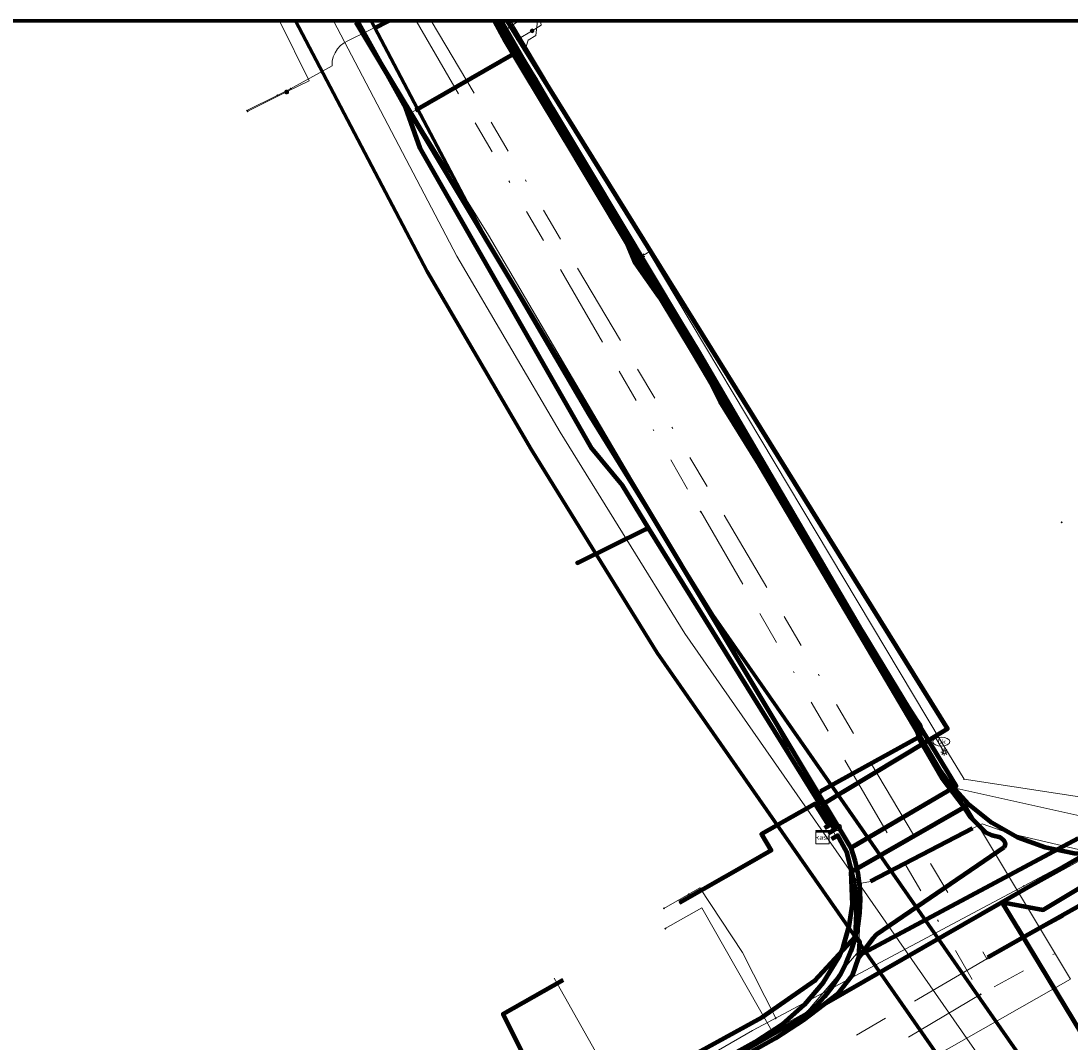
# Model space of a CAD drawing. Header units: metres. Extents: x 242122 to 243107, y 567823 to 568786.
# Tile 85 of 89: x 242383 to 242446, y 568726 to 568786. Entities that reach past the tile are written whole.
import ezdxf
from ezdxf.enums import TextEntityAlignment as Align
from ezdxf.lldxf.tags import DXFTag

# ---------------------------------------------------------------- set-up
doc = ezdxf.new("R2010")
doc.units = ezdxf.units.M
doc.linetypes.add('RI-OVERIG-SO', pattern=[17, 5, -2, 2, -2, 0, -2, 2, -2])
for name, color, linetype, lineweight in [('B-WE-IE-MEUBILAIR_ENEXIS NETBEHEER BV-S', 7, 'Continuous', 18), ('B-WE-KL-DATA_COAXKABEL_17_ZIGGO BV-G', 90, 'KL-DATA-SO', 18), ('B-WE-KL-DATA_DELTA FIBER NETWERK BV-G', 90, 'KL-DATA-SO', 18), ('B-WE-KL-DATA_HULPSTUK_KPN BV-S', 90, 'Continuous', 18), ('B-WE-KL-DATA_KABELBED_KPN BV-G', 90, 'Continuous', 100), ('B-WE-KL-DATA_KABELBED_ZIGGO BV-G', 90, 'Continuous', 100), ('B-WE-KL-DATA_MANTELBUIS_110_ZIGGO BV-G', 90, 'Continuous', 100), ('B-WE-KL-DATA_MANTELBUIS_DELTA FIBER NETWERK BV-G', 90, 'Continuous', 100), ('B-WE-KL-DATA_MANTELBUIS_POLYVINYLCHLORIDE PVC_1_KPN BV-G', 90, 'Continuous', 100), ('B-WE-KL-DATA_MANTELBUIS_STAAL_1_KPN BV-G', 90, 'Continuous', 100), ('B-WE-KL-ET_LS_400 V_ENEXIS NETBEHEER BV-G', 190, 'KL-LS-SO', 18), ('B-WE-KL-ET_LS_DUCT_ENEXIS NETBEHEER BV-G', 190, 'Continuous', 100), ('B-WE-KL-ET_LS_HULPSTUK_ENEXIS NETBEHEER BV-S', 190, 'Continuous', 18), ('B-WE-KL-ET_LS_KABELBED_ENEXIS NETBEHEER BV-G', 190, 'Continuous', 100), ('B-WE-KL-ET_LS_MANTELBUIS_OVERIG_50_ENEXIS NETBEHEER BV-G', 190, 'Continuous', 100), ('B-WE-KL-ET_MS_10 KV_ENEXIS NETBEHEER BV-G', 130, 'KL-MS-SO', 18), ('B-WE-KL-ET_MS_DUCT_ENEXIS NETBEHEER BV-G', 130, 'Continuous', 100), ('B-WE-KL-ET_MS_HULPSTUK_ENEXIS NETBEHEER BV-S', 130, 'Continuous', 18), ('B-WE-KL-ET_MS_KABELBED_ENEXIS NETBEHEER BV-G', 130, 'Continuous', 100), ('B-WE-KL-ET_MS_MANTELBUIS_POLYVINYLCHLORIDE PVC_110_ENEXIS NETBEHEER BV-G', 130, 'Continuous', 100), ('B-WE-KL-ET_MS_MANTELBUIS_POLYVINYLCHLORIDE PVC_160_ENEXIS NETBEHEER BV-G', 130, 'Continuous', 100), ('B-WE-KL-GAS_HD_STAAL_200_8 BAR_ENEXIS NETBEHEER BV-G', 30, 'KL-GAS_HD-SO', 18), ('B-WE-KL-GAS_HULPSTUK_ENEXIS NETBEHEER BV-S', 30, 'Continuous', 18), ('B-WE-KL-GAS_LD_HULPSTUK_ENEXIS NETBEHEER BV-S', 50, 'Continuous', 18), ('B-WE-KL-GAS_LD_MANTELBUIS_50_ENEXIS NETBEHEER BV-G', 50, 'Continuous', 100), ('B-WE-KL-GAS_LD_OVERIG_22_0.1 BAR_ENEXIS NETBEHEER BV-G', 50, 'KL-GAS_LD-SO', 18), ('B-WE-KL-GAS_LD_POLYETHYLEEN PE_25_0.1 BAR_ENEXIS NETBEHEER BV-G', 50, 'KL-GAS_LD-SO', 18), ('B-WE-KL-GAS_LD_SLAGVAST PVC_110_0.1 BAR_ENEXIS NETBEHEER BV-G', 50, 'KL-GAS_LD-SO', 18), ('B-WE-KL-GAS_LD_SLAGVAST PVC_75_0.1 BAR_ENEXIS NETBEHEER BV-G', 50, 'KL-GAS_LD-SO', 18), ('B-WE-KL-GAS_LD_STAAL_25_0.1 BAR_ENEXIS NETBEHEER BV-G', 50, 'KL-GAS_LD-SO', 18), ('B-WE-KL-WATER_HULPSTUK_WMD DRINKWATER NV-S', 170, 'Continuous', 18), ('B-WE-KL-WATER_POLYVINYLCHLORIDE PVC_110_WMD DRINKWATER NV-G', 170, 'KL-WATER-SO', 18), ('B-WE-KL-WATER_POLYVINYLCHLORIDE PVC_160_WMD DRINKWATER NV-G', 170, 'KL-WATER-SO', 18), ('B-WE-KL-WATER_POLYVINYLCHLORIDE PVC_25_WMD DRINKWATER NV-G', 170, 'KL-WATER-SO', 18), ('B-WE-KL-WATER_WMD DRINKWATER NV-S', 170, 'Continuous', 18), ('B-WE-OG-INFO_ORIENTATIEPOLYGOON-GV', 7, 'Continuous', 70), ('B-WE-RI-DRUK_GEMEENTE TYNAARLO-G', 210, 'RI-PERS-SO', 18), ('B-WE-RI-VRIJVERVAL_GEMEENTE TYNAARLO-G', 210, 'RI-OVERIG-SO', 18), ('B-WE-RI-VRIJVERVAL_HULPSTUK_GEMEENTE TYNAARLO-S', 210, 'Continuous', 18)]:
    doc.layers.add(name, color=color, linetype=linetype, lineweight=lineweight)
doc.layers.add('B-WE-OG-INFO_EIS VOORZORGSMAATREGEL_ENEXIS NETBEHEER BV-GV', color=7, linetype='Continuous', lineweight=70, true_color=0xfa194b)
doc.styles.add('NLCS-ISO', font='NLCS-ISO.ttf')
doc.styles.get("Standard").update_dxf_attribs({"font": 'arial.ttf'})
tags = doc.linetypes.add('KL-DATA-SO', pattern='A,4,-1,[101,NLCS.shx,S=0.5,R=0,X=0,Y=0],-1,4,-1,["D",Standard,S=1,R=0,X=-0.25,Y=-0.5],-1.5', length=12.5).pattern_tags.tags
tags[18] = DXFTag(74, 10)
tags = doc.linetypes.add('KL-GAS_HD-SO', pattern='A,4,-1,[69,NLCS.shx,S=0.5,R=0,X=0,Y=0],-1,4,-1,["H",Standard,S=1,R=0,X=0,Y=-0.5],-2', length=13).pattern_tags.tags
tags[18] = DXFTag(74, 10)
tags = doc.linetypes.add('KL-GAS_LD-SO', pattern='A,4,-1,[69,NLCS.shx,S=0.5,R=0,X=0,Y=0],-1,4,-1,["L",Standard,S=1,R=0,X=0.25,Y=-0.5],-2', length=13).pattern_tags.tags
tags[18] = DXFTag(74, 10)
tags = doc.linetypes.add('KL-LS-SO', pattern='A,4,-1,[103,NLCS.shx,S=0.75,R=0,X=0,Y=0],-1,4,-1,["L",Standard,S=1,R=0,X=0,Y=-0.5],-2', length=13).pattern_tags.tags
tags[18] = DXFTag(74, 10)
tags = doc.linetypes.add('KL-MS-SO', pattern='A,4,-1,[103,NLCS.shx,S=0.75,R=0,X=0,Y=0],-1,4,-1,["M",Standard,S=1,R=0,X=0,Y=-0.5],-2', length=13).pattern_tags.tags
tags[18] = DXFTag(74, 10)
doc.linetypes.add('KL-WATER-SO', pattern='A,7,-0.5,[168,NLCS.shx,S=0.75,R=0,X=0.75,Y=0],-2', length=9.5)
tags = doc.linetypes.add('RI-PERS-SO', pattern='A,7,-2,["P",Standard,S=1.8,R=0,X=-0.5,Y=-0.9],-2,7,-2,[102,NLCS.shx,S=1,R=180,X=0,Y=0],-2', length=22).pattern_tags.tags
tags[6] = DXFTag(74, 10)

# ---------------------------------------------------------------- blocks, each defined once
blk = doc.blocks.new('SKL-WTB_HULP_OVERIG-SO')
at = {"color": 0, "linetype": 'ByBlock', "lineweight": 18}
for points in [[(-0.14, 0.14), (0.14, -0.14)], [(0.14, 0.14), (-0.14, -0.14)]]:
    blk.add_lwpolyline(points, dxfattribs=at)
at = {"color": 0, "linetype": 'ByBlock', "lineweight": 18, "style": 'NLCS-ISO', "flags": 1}
for tag, p in [('TYPE', (1.5, 0)), ('OMSCHRIJVING', (1.5, -3)), ('LABEL', (1.5, -1.5))]:
    blk.add_attdef(tag, p, '', height=1, dxfattribs=at)
blk = doc.blocks.new('SKL-WATER_BRANDKRAAN_BRANDPUT-SO')
at = {"color": 0, "linetype": 'ByBlock', "lineweight": 18}
blk.add_ellipse((0, 0), major_axis=(2.5, 0), ratio=0.54, dxfattribs=at)
at = {"color": 0, "linetype": 'ByBlock', "lineweight": 18, "style": 'NLCS-ISO'}
blk.add_text('bk', height=1.5, dxfattribs=at).set_placement((0.16, 0), align=Align.MIDDLE_CENTER)
blk = doc.blocks.new('SKL-WTB_HULP_MOF-SO')
at = {"linetype": 'ByBlock', "lineweight": 18}
h = blk.add_hatch(color=0, dxfattribs=at)
h.dxf.hatch_style = 1
h.paths.add_polyline_path([(-0.5625, 0, 1), (0.5625, 0, 1)])
at = {"color": 0, "linetype": 'ByBlock', "lineweight": 18}
blk.add_circle((0, 0), 0.5625, dxfattribs=at)
at = {"color": 0, "linetype": 'ByBlock', "lineweight": 18, "style": 'NLCS-ISO', "flags": 1}
for tag, p in [('TYPE', (1.5, 0)), ('OMSCHRIJVING', (1.5, -3)), ('LABEL', (1.5, -1.5))]:
    blk.add_attdef(tag, p, '', height=1, dxfattribs=at)
blk = doc.blocks.new('SIE-MEUBILAIR_PAAL_LICHTMAST-SO')
for points in [[(-0.62, 0), (-1, 0)], [(-0.71, 0.71), (-0.44, 0.44)], [(0, 1), (0, 0.62)], [(0.44, 0.44), (0.71, 0.71)], [(1, 0), (0.62, 0)], [(-0.71, -0.71), (-0.44, -0.44)], [(0, -0.62), (0, -1)], [(0.44, -0.44), (0.71, -0.71)]]:
    blk.add_lwpolyline(points)
blk.add_circle((0, 0), 0.5)
blk = doc.blocks.new('SKL-WTB_HULP_AARDING-SO')
at = {"color": 0, "linetype": 'ByBlock', "lineweight": 18}
for points in [[(-0.64, 0.48), (0.64, 0.48)], [(-0.48, 0.35), (0.48, 0.35)], [(-0.32, 0.21), (0.32, 0.21)], [(-0.16, 0.08), (0.16, 0.08)], [(0, -0.8), (0, 0.48)]]:
    blk.add_lwpolyline(points, dxfattribs=at)
blk.add_circle((0, 0), 1, dxfattribs=at)
at = {"color": 0, "linetype": 'ByBlock', "lineweight": 18, "style": 'NLCS-ISO', "flags": 1}
for tag, p in [('TYPE', (1.5, 0)), ('OMSCHRIJVING', (1.5, -3)), ('LABEL', (1.5, -1.5))]:
    blk.add_attdef(tag, p, '', height=1, dxfattribs=at)
blk = doc.blocks.new('SKL-WTB_HULP_KAST-SO')
at = {"color": 0, "linetype": 'ByBlock', "lineweight": 18}
for points in [[(-2, 2), (2, 2), (2, 1.68), (-2, 1.68)], [(-2, 1.52), (2, 1.52), (2, -2), (-2, -2)]]:
    blk.add_lwpolyline(points, close=True, dxfattribs=at)
at = {"color": 0, "linetype": 'ByBlock', "lineweight": 18, "style": 'NLCS-ISO'}
blk.add_text('kast', height=1.5, dxfattribs=at).set_placement((0, 0), align=Align.MIDDLE_CENTER)
at = {"color": 0, "linetype": 'ByBlock', "lineweight": 18, "style": 'NLCS-ISO', "flags": 1}
for tag, p in [('TYPE', (2.5, 0)), ('OMSCHRIJVING', (2.5, -3)), ('LABEL', (2.5, -1.5))]:
    blk.add_attdef(tag, p, '', height=1, dxfattribs=at)
blk = doc.blocks.new('SRI-HULP_OVERIG-SO')
at = {"color": 0, "linetype": 'ByBlock', "lineweight": 18}
for points in [[(-0.14, 0.14), (0.14, -0.14)], [(0.14, 0.14), (-0.14, -0.14)]]:
    blk.add_lwpolyline(points, dxfattribs=at)
at = {"color": 0, "linetype": 'ByBlock', "lineweight": 18, "style": 'NLCS-ISO', "flags": 1}
for tag, p in [('TYPE', (1.5, 0)), ('OMSCHRIJVING', (1.5, -3)), ('LABEL', (1.5, -1.5))]:
    blk.add_attdef(tag, p, '', height=1, dxfattribs=at)

msp = doc.modelspace()

# ---------------------------------------------------------------- linework, layer by layer
at = {"layer": 'B-WE-KL-DATA_COAXKABEL_17_ZIGGO BV-G'}
for points in [[(242384.293, 568702.061), (242426.919, 568725.798), (242427.668, 568726.251), (242428.381, 568726.757), (242429.057, 568727.314), (242429.69, 568727.918), (242430.277, 568728.566), (242430.816, 568729.256), (242431.304, 568729.982), (242431.738, 568730.742), (242431.989, 568731.341), (242432.196, 568731.957), (242432.357, 568732.586), (242432.473, 568733.226), (242432.543, 568733.872), (242432.566, 568734.521), (242432.542, 568735.17), (242432.471, 568735.816), (242439.464, 568739.825), (242438.843, 568740.453), (242438.275, 568741.128), (242437.762, 568741.845), (242437.307, 568742.602), (242423.095, 568766.657), (242411.902, 568785.264), (242411.241, 568786.461)], [(242384.293, 568702.061), (242426.919, 568725.798), (242427.668, 568726.251), (242428.381, 568726.757), (242429.057, 568727.314), (242429.69, 568727.918), (242430.277, 568728.566), (242430.816, 568729.256), (242431.304, 568729.982), (242431.738, 568730.742), (242431.989, 568731.341), (242432.196, 568731.957), (242432.357, 568732.586), (242432.473, 568733.226), (242432.543, 568733.872), (242432.566, 568734.521), (242432.542, 568735.17), (242432.471, 568735.816), (242439.464, 568739.825), (242438.843, 568740.453), (242438.275, 568741.128), (242437.762, 568741.845), (242437.307, 568742.602), (242423.095, 568766.657), (242411.902, 568785.264), (242411.241, 568786.461)], [(242384.293, 568702.061), (242426.919, 568725.798), (242427.668, 568726.251), (242428.381, 568726.757), (242429.057, 568727.314), (242429.69, 568727.918), (242430.277, 568728.566), (242430.816, 568729.256), (242431.304, 568729.982), (242431.738, 568730.742), (242431.989, 568731.341), (242432.196, 568731.957), (242432.357, 568732.586), (242432.473, 568733.226), (242432.543, 568733.872), (242432.566, 568734.521), (242432.542, 568735.17), (242432.471, 568735.816), (242439.464, 568739.825), (242440.129, 568739.252), (242440.837, 568738.733), (242441.584, 568738.271), (242442.365, 568737.87), (242443.175, 568737.532), (242444.01, 568737.26), (242444.864, 568737.054), (242445.731, 568736.916)], [(242359.16, 568689.602), (242359.346, 568689.17), (242364.519, 568691.588), (242367.756, 568692.928), (242384.293, 568702.061), (242415.653, 568719.524), (242411.756, 568727.359), (242415.317, 568729.392)]]:
    msp.add_lwpolyline(points, dxfattribs=at)
at = {"layer": 'B-WE-KL-DATA_DELTA FIBER NETWERK BV-G'}
for points in [[(242403.064, 568786.461), (242406.344, 568781.048)], [(242412.378, 568784.509), (242406.373, 568781.064), (242406.344, 568781.048)], [(242406.344, 568781.048), (242407.061, 568779.865), (242410.892, 568773.71), (242427.144, 568746.017), (242433.08, 568735.136)], [(242433.08, 568735.136), (242433.625, 568735.252), (242439.689, 568738.396), (242440.261, 568738.676), (242441.854, 568738.125), (242446.344, 568737.076), (242448.156, 568737.331), (242451.481, 568739.053)], [(242419.444, 568721.205), (242429.511, 568727.103), (242432.905, 568731.071), (242433.08, 568735.136)], [(242419.444, 568721.205), (242414.796, 568729.491)]]:
    msp.add_lwpolyline(points, dxfattribs=at)
at = {"layer": 'B-WE-KL-DATA_KABELBED_KPN BV-G'}
for points in [[(242402.977, 568786.4), (242412.218, 568770.993), (242432.441, 568737.238)], [(242411.681, 568786.4), (242412.916, 568784.239), (242413.357, 568783.502), (242413.711, 568782.911)], [(242411.684, 568786.4), (242412.916, 568784.239), (242413.357, 568783.502)], [(242411.684, 568786.4), (242412.916, 568784.239), (242413.365, 568783.489)], [(242440.602, 568730.742), (242442.704, 568731.925), (242453.85, 568738.201), (242458.484, 568740.81), (242458.837, 568741.008), (242474.808, 568750), (242478.071, 568751.837), (242500, 568764.024), (242540.259, 568786.4)], [(242414.677, 568781.297), (242413.711, 568782.911), (242413.357, 568783.502)], [(242416.939, 568777.521), (242414.676, 568781.298)], [(242414.677, 568781.297), (242416.934, 568777.528)], [(242416.934, 568777.528), (242422.299, 568768.57)], [(242424.775, 568764.384), (242423.36, 568766.8), (242422.258, 568768.639)], [(242422.299, 568768.57), (242423.36, 568766.8), (242433.068, 568750.23), (242433.207, 568750), (242436.722, 568744.201), (242438.714, 568740.92), (242432.441, 568737.238)], [(242441.435, 568734.02), (242441.436, 568734.02), (242443.888, 568733.55), (242453.261, 568739.164), (242457.84, 568741.906), (242458.122, 568742.075), (242459.542, 568742.926), (242460.371, 568743.422), (242470.038, 568749.161), (242471.451, 568750), (242477.17, 568753.395), (242477.696, 568753.693), (242480.136, 568755.077), (242494.347, 568763.138), (242494.361, 568763.146)], [(242441.435, 568734.019), (242441.435, 568734.019), (242441.436, 568734.02), (242457.156, 568743.071)], [(242432.623, 568737.344), (242438.492, 568740.79)], [(242432.441, 568737.238), (242432.681, 568736.491), (242432.855, 568735.726), (242432.96, 568734.949), (242432.996, 568734.166), (242432.962, 568733.382), (242432.86, 568732.604), (242432.689, 568731.839), (242432.452, 568731.091), (242432.149, 568730.368), (242431.784, 568729.674), (242431.358, 568729.015), (242430.877, 568728.396), (242430.342, 568727.822), (242429.759, 568727.297), (242429.756, 568727.295)], [(242429.755, 568727.295), (242429.759, 568727.297), (242441.435, 568734.019)], [(242441.435, 568734.02), (242441.435, 568734.019), (242442.704, 568731.925), (242446.199, 568726.157)], [(242442.342, 568732.522), (242444.704, 568728.623)], [(242319.939, 568674.148), (242331.505, 568679.516), (242337.167, 568681.137), (242347.642, 568684.073), (242348.195, 568684.228), (242348.371, 568684.277), (242350.61, 568685.192), (242357.934, 568688.184), (242357.934, 568688.184), (242358.017, 568688.218), (242360.625, 568689.007), (242376.125, 568696.748), (242388.183, 568703.53), (242400.921, 568710.694), (242429.755, 568727.295)]]:
    msp.add_lwpolyline(points, dxfattribs=at)
at = {"layer": 'B-WE-KL-DATA_KABELBED_ZIGGO BV-G'}
for points in [[(242439.464, 568739.825), (242438.275, 568741.128), (242437.762, 568741.845), (242423.095, 568766.657), (242411.902, 568785.264), (242411.241, 568786.461)], [(242439.126, 568739.631), (242439.464, 568739.825)], [(242452.504, 568738.279), (242450.914, 568737.538), (242449.226, 568737.057), (242447.484, 568736.848), (242445.731, 568736.916), (242444.01, 568737.26), (242442.365, 568737.87), (242440.837, 568738.733), (242439.464, 568739.825)], [(242432.759, 568735.981), (242439.126, 568739.631)], [(242415.653, 568719.524), (242426.919, 568725.798), (242428.381, 568726.757), (242429.69, 568727.918), (242430.816, 568729.256), (242431.738, 568730.742), (242431.989, 568731.341), (242432.357, 568732.586), (242432.543, 568733.872), (242432.471, 568735.816), (242432.759, 568735.981)], [(242415.653, 568719.524), (242411.756, 568727.359), (242415.317, 568729.392)]]:
    msp.add_lwpolyline(points, dxfattribs=at)
at = {"layer": 'B-WE-KL-DATA_MANTELBUIS_110_ZIGGO BV-G'}
msp.add_lwpolyline([(242439.126, 568739.631), (242432.759, 568735.981)], dxfattribs=at)
at = {"layer": 'B-WE-KL-DATA_MANTELBUIS_DELTA FIBER NETWERK BV-G'}
for points in [[(242406.534, 568781.156), (242412.378, 568784.509)], [(242439.689, 568738.396), (242433.625, 568735.252)]]:
    msp.add_lwpolyline(points, dxfattribs=at)
at = {"layer": 'B-WE-KL-DATA_MANTELBUIS_POLYVINYLCHLORIDE PVC_1_KPN BV-G'}
for points in [[(242411.684, 568786.4), (242412.916, 568784.239), (242413.365, 568783.489)], [(242416.939, 568777.521), (242414.676, 568781.298)], [(242424.775, 568764.384), (242423.36, 568766.8), (242422.258, 568768.639)], [(242432.623, 568737.344), (242438.492, 568740.79)]]:
    msp.add_lwpolyline(points, dxfattribs=at)
at = {"layer": 'B-WE-KL-DATA_MANTELBUIS_STAAL_1_KPN BV-G'}
msp.add_lwpolyline([(242442.342, 568732.522), (242444.704, 568728.623)], dxfattribs=at)
at = {"layer": 'B-WE-KL-ET_LS_400 V_ENEXIS NETBEHEER BV-G'}
for points in [[(242398.444, 568786.461), (242400.206, 568782.898), (242398.866, 568782.235)], [(242420.401, 568756.274), (242418.854, 568758.804), (242417.033, 568761.025), (242406.818, 568778.888), (242405.964, 568781.297), (242403.085, 568786.461)], [(242411.394, 568786.461), (242413.014, 568783.662), (242419.253, 568773.21), (242419.725, 568772.129), (242421.023, 568770.272), (242422.922, 568767.076), (242424.78, 568763.965), (242427.829, 568758.971), (242428.33, 568758.239), (242433.106, 568750.12), (242435.031, 568746.926), (242436.371, 568744.828), (242436.572, 568744.552), (242436.633, 568744.327), (242436.626, 568744.088), (242436.576, 568743.932), (242436.445, 568743.816), (242430.647, 568740.616), (242430.462, 568740.312), (242430.461, 568740.081), (242431.174, 568738.924), (242431.496, 568738.329), (242431.338, 568738.241), (242431.099, 568738.099)], [(242411.995, 568786.461), (242438.197, 568744.327), (242430.661, 568739.759), (242431.174, 568738.924), (242431.496, 568738.329), (242431.338, 568738.241), (242431.099, 568738.099)], [(242411.995, 568786.461), (242438.197, 568744.327), (242430.661, 568739.759), (242431.174, 568738.924), (242431.496, 568738.329), (242431.338, 568738.241), (242431.099, 568738.099)], [(242413.478, 568785.877), (242414.027, 568786.203), (242413.971, 568786.461)], [(242432.733, 568731.967), (242432.962, 568731.678), (242432.905, 568730.837), (242468.145, 568749.675), (242493.744, 568764.219), (242512.456, 568774.049), (242513.673, 568773.931), (242535.921, 568786.461)], [(242432.733, 568731.967), (242432.962, 568731.678), (242432.905, 568730.837), (242468.145, 568749.675), (242493.744, 568764.219), (242512.456, 568774.049), (242518.994, 568777.887), (242534.973, 568786.461)], [(242412.661, 568785.392), (242413.478, 568785.877)], [(242398.866, 568782.235), (242396.552, 568781.091)], [(242420.514, 568772.765), (242419.992, 568772.452)], [(242416.177, 568754.207), (242420.224, 568756.21), (242420.401, 568756.274)], [(242420.401, 568756.274), (242430.661, 568739.759), (242431.174, 568738.924), (242431.496, 568738.329), (242431.338, 568738.241), (242431.099, 568738.099)], [(242437.451, 568743.874), (242438.011, 568742.949)], [(242430.903, 568738.43), (242431.139, 568738.57), (242430.319, 568739.865), (242427.141, 568738.059), (242427.7, 568737.078), (242422.252, 568733.972)], [(242430.312, 568729.355), (242432.733, 568731.967), (242432.778, 568733.349), (242432.76, 568734.28), (242432.671, 568735.149), (242432.209, 568737.012), (242431.68, 568737.99), (242431.297, 568737.766)], [(242430.312, 568729.355), (242432.733, 568731.967), (242432.778, 568733.349), (242432.76, 568734.28), (242432.671, 568735.149), (242432.209, 568737.012), (242431.68, 568737.99), (242431.297, 568737.766)], [(242430.312, 568729.355), (242432.733, 568731.967), (242432.778, 568733.349), (242432.76, 568734.28), (242432.671, 568735.149), (242432.209, 568737.012), (242431.68, 568737.99), (242431.297, 568737.766)], [(242432.733, 568731.967), (242432.778, 568733.349), (242432.76, 568734.28), (242432.671, 568735.149), (242432.209, 568737.012), (242431.68, 568737.99), (242431.297, 568737.766)], [(242432.733, 568731.967), (242432.778, 568733.349), (242432.76, 568734.28), (242432.671, 568735.149), (242432.209, 568737.012), (242431.68, 568737.99), (242431.297, 568737.766)], [(242432.733, 568731.967), (242432.778, 568733.349), (242432.76, 568734.28), (242432.671, 568735.149), (242432.209, 568737.012), (242431.68, 568737.99), (242431.297, 568737.766)], [(242432.733, 568731.967), (242432.962, 568731.678), (242432.905, 568730.837), (242445.977, 568737.825)], [(242359.504, 568690.255), (242362.424, 568691.826), (242383.62, 568703.297), (242388.185, 568705.786), (242399.695, 568712.085), (242427.172, 568727.171), (242430.312, 568729.355)], [(242378.266, 568700.401), (242383.62, 568703.297), (242389.326, 568706.409), (242399.695, 568712.085), (242427.172, 568727.171), (242430.312, 568729.355)], [(242399.695, 568712.085), (242427.172, 568727.171), (242430.312, 568729.355)]]:
    msp.add_lwpolyline(points, dxfattribs=at)
at = {"layer": 'B-WE-KL-ET_LS_DUCT_ENEXIS NETBEHEER BV-G'}
for points in [[(242424.78, 568763.965), (242427.829, 568758.971)], [(242430.647, 568740.616), (242436.445, 568743.816)], [(242432.001, 568740.571), (242437.024, 568743.615)], [(242426.404, 568736.339), (242422.252, 568733.972)]]:
    msp.add_lwpolyline(points, dxfattribs=at)
at = {"layer": 'B-WE-KL-ET_LS_KABELBED_ENEXIS NETBEHEER BV-G'}
for points in [[(242420.401, 568756.274), (242418.854, 568758.804), (242417.033, 568761.025), (242406.818, 568778.888), (242405.964, 568781.297), (242403.085, 568786.461)], [(242424.78, 568763.965), (242422.922, 568767.076), (242421.023, 568770.272), (242419.725, 568772.129), (242419.253, 568773.21), (242413.014, 568783.662), (242411.394, 568786.461)], [(242411.995, 568786.461), (242438.197, 568744.327), (242437.024, 568743.615)], [(242427.829, 568758.971), (242424.78, 568763.965)], [(242436.445, 568743.816), (242436.576, 568743.932), (242436.626, 568744.088), (242436.633, 568744.327), (242436.572, 568744.552), (242436.371, 568744.828), (242435.031, 568746.926), (242433.106, 568750.12), (242428.33, 568758.239), (242427.829, 568758.971)], [(242416.177, 568754.207), (242420.224, 568756.21), (242420.401, 568756.274)], [(242430.461, 568740.081), (242420.401, 568756.274)], [(242430.647, 568740.616), (242436.445, 568743.816)], [(242437.024, 568743.615), (242432.001, 568740.571)], [(242430.461, 568740.081), (242430.462, 568740.312), (242430.647, 568740.616)], [(242432.001, 568740.571), (242430.661, 568739.759)], [(242430.903, 568738.43), (242431.139, 568738.57), (242430.319, 568739.865), (242427.141, 568738.059), (242427.7, 568737.078), (242426.404, 568736.339)], [(242430.661, 568739.759), (242430.461, 568740.081)], [(242430.661, 568739.759), (242431.174, 568738.924), (242431.496, 568738.329), (242431.338, 568738.241), (242431.099, 568738.099)], [(242432.733, 568731.967), (242432.778, 568733.349), (242432.76, 568734.28), (242432.671, 568735.149), (242432.209, 568737.012), (242431.68, 568737.99), (242431.297, 568737.766)], [(242432.733, 568731.967), (242432.962, 568731.678), (242432.905, 568730.837), (242445.977, 568737.825)], [(242426.404, 568736.339), (242422.252, 568733.972)], [(242430.312, 568729.355), (242432.733, 568731.967)], [(242399.695, 568712.085), (242427.172, 568727.171), (242430.312, 568729.355)]]:
    msp.add_lwpolyline(points, dxfattribs=at)
at = {"layer": 'B-WE-KL-ET_LS_MANTELBUIS_OVERIG_50_ENEXIS NETBEHEER BV-G'}
for points in [[(242424.78, 568763.965), (242427.829, 568758.971)], [(242430.647, 568740.616), (242436.445, 568743.816)], [(242432.001, 568740.571), (242437.024, 568743.615)], [(242432.001, 568740.571), (242437.024, 568743.615)], [(242426.404, 568736.339), (242422.252, 568733.972)]]:
    msp.add_lwpolyline(points, dxfattribs=at)
at = {"layer": 'B-WE-KL-ET_MS_10 KV_ENEXIS NETBEHEER BV-G'}
for points in [[(242411.255, 568786.461), (242412.911, 568783.601), (242419.146, 568773.155), (242419.62, 568772.07), (242420.922, 568770.207), (242422.617, 568767.936)], [(242411.255, 568786.461), (242412.911, 568783.601), (242419.146, 568773.155), (242419.62, 568772.07), (242420.922, 568770.207), (242422.617, 568767.936)], [(242422.617, 568767.936), (242424.651, 568763.824), (242427.704, 568758.914), (242428.228, 568758.176), (242433.003, 568750.059), (242436.27, 568744.636), (242436.52, 568743.733), (242437.875, 568741.372), (242439.163, 568739.714), (242439.545, 568739.1), (242440.457, 568738.182), (242440.837, 568738.009), (242441.346, 568737.874), (242441.542, 568737.704), (242441.624, 568737.514), (242441.609, 568737.367), (242441.557, 568737.268), (242433.976, 568732.08), (242433.729, 568731.837), (242432.893, 568730.669), (242432.53, 568729.645), (242431.625, 568728.524), (242429.633, 568726.983), (242427.982, 568725.924), (242405.64, 568713.349)], [(242422.617, 568767.936), (242424.651, 568763.824), (242427.704, 568758.914), (242428.228, 568758.176), (242433.003, 568750.059), (242436.27, 568744.636), (242436.52, 568743.733), (242437.875, 568741.372), (242439.163, 568739.714), (242439.545, 568739.1), (242440.457, 568738.182), (242440.837, 568738.009), (242441.346, 568737.874), (242441.542, 568737.704), (242441.624, 568737.514), (242441.609, 568737.367), (242441.557, 568737.268), (242433.976, 568732.08), (242433.729, 568731.837), (242432.893, 568730.669), (242432.53, 568729.645), (242431.625, 568728.524), (242429.633, 568726.983), (242427.982, 568725.924), (242405.64, 568713.349)]]:
    msp.add_lwpolyline(points, dxfattribs=at)
at = {"layer": 'B-WE-KL-ET_MS_DUCT_ENEXIS NETBEHEER BV-G'}
for points in [[(242424.651, 568763.824), (242427.704, 568758.914)], [(242441.557, 568737.268), (242433.976, 568732.08)]]:
    msp.add_lwpolyline(points, dxfattribs=at)
at = {"layer": 'B-WE-KL-ET_MS_KABELBED_ENEXIS NETBEHEER BV-G'}
for points in [[(242411.255, 568786.461), (242412.911, 568783.601), (242419.146, 568773.155), (242419.62, 568772.07), (242420.922, 568770.207), (242422.617, 568767.936)], [(242422.617, 568767.936), (242424.651, 568763.824)], [(242424.651, 568763.824), (242427.704, 568758.914)], [(242427.704, 568758.914), (242428.228, 568758.176), (242433.003, 568750.059), (242436.27, 568744.636), (242436.52, 568743.733), (242437.875, 568741.372), (242439.163, 568739.714), (242439.545, 568739.1), (242440.457, 568738.182), (242440.837, 568738.009), (242441.346, 568737.874), (242441.542, 568737.704), (242441.624, 568737.514), (242441.609, 568737.367), (242441.557, 568737.268)], [(242441.557, 568737.268), (242433.976, 568732.08)], [(242433.976, 568732.08), (242433.729, 568731.837), (242432.893, 568730.669), (242432.53, 568729.645), (242431.625, 568728.524), (242429.633, 568726.983), (242427.982, 568725.924), (242405.64, 568713.349), (242399.651, 568709.974), (242392.267, 568705.791), (242384.437, 568701.369), (242372.608, 568694.701), (242367.728, 568692.212), (242359.649, 568688.749), (242356.181, 568687.254), (242350.337, 568685.121), (242348.71, 568684.701), (242347.75, 568684.014), (242346.522, 568683.441)]]:
    msp.add_lwpolyline(points, dxfattribs=at)
at = {"layer": 'B-WE-KL-ET_MS_MANTELBUIS_POLYVINYLCHLORIDE PVC_110_ENEXIS NETBEHEER BV-G'}
msp.add_lwpolyline([(242424.651, 568763.824), (242427.704, 568758.914)], dxfattribs=at)
msp.add_lwpolyline([(242424.651, 568763.824), (242427.704, 568758.914)], dxfattribs=at)
at = {"layer": 'B-WE-KL-ET_MS_MANTELBUIS_POLYVINYLCHLORIDE PVC_160_ENEXIS NETBEHEER BV-G'}
msp.add_lwpolyline([(242441.557, 568737.268), (242433.976, 568732.08)], dxfattribs=at)
msp.add_lwpolyline([(242441.557, 568737.268), (242433.976, 568732.08)], dxfattribs=at)
at = {"layer": 'B-WE-KL-GAS_HD_STAAL_200_8 BAR_ENEXIS NETBEHEER BV-G'}
msp.add_lwpolyline([(242453.96, 568704.933), (242422.56, 568750), (242415.14, 568761.99), (242409.007, 568772.472), (242401.648, 568786.461)], dxfattribs=at)
at = {"layer": 'B-WE-KL-GAS_LD_MANTELBUIS_50_ENEXIS NETBEHEER BV-G'}
msp.add_lwpolyline([(242404.077, 568786.041), (242404.928, 568786.461)], dxfattribs=at)
at = {"layer": 'B-WE-KL-GAS_LD_OVERIG_22_0.1 BAR_ENEXIS NETBEHEER BV-G'}
msp.add_lwpolyline([(242398.308, 568782.035), (242396.501, 568781.135)], dxfattribs=at)
at = {"layer": 'B-WE-KL-GAS_LD_POLYETHYLEEN PE_25_0.1 BAR_ENEXIS NETBEHEER BV-G'}
for points in [[(242404.925, 568786.461), (242402.516, 568785.273), (242402.289, 568785.155), (242402.077, 568784.994), (242401.895, 568784.799), (242401.75, 568784.574), (242401.647, 568784.328), (242401.587, 568784.068), (242401.574, 568783.802), (242399.106, 568782.432)], [(242411.633, 568785.748), (242412.688, 568786.461)], [(242399.106, 568782.432), (242398.308, 568782.035)], [(242427.982, 568727.105), (242425.991, 568731.025), (242423.468, 568734.867), (242422.804, 568734.488)]]:
    msp.add_lwpolyline(points, dxfattribs=at)
at = {"layer": 'B-WE-KL-GAS_LD_SLAGVAST PVC_110_0.1 BAR_ENEXIS NETBEHEER BV-G'}
msp.add_lwpolyline([(242411.197, 568786.461), (242423.261, 568766.743), (242438.761, 568740.772), (242448.221, 568738.675), (242448.318, 568738.508)], dxfattribs=at)
at = {"layer": 'B-WE-KL-GAS_LD_SLAGVAST PVC_75_0.1 BAR_ENEXIS NETBEHEER BV-G'}
msp.add_lwpolyline([(242306.932, 568665.653), (242308.713, 568668.434), (242317.851, 568672.964), (242331.679, 568679.145), (242408.758, 568716.048), (242426.596, 568726.366), (242448.568, 568738.075)], dxfattribs=at)
at = {"layer": 'B-WE-KL-GAS_LD_STAAL_25_0.1 BAR_ENEXIS NETBEHEER BV-G'}
msp.add_lwpolyline([(242422.804, 568734.488), (242421.324, 568733.643)], dxfattribs=at)
at = {"layer": 'B-WE-KL-WATER_POLYVINYLCHLORIDE PVC_110_WMD DRINKWATER NV-G'}
for points in [[(242437.834, 568743.567), (242412.213, 568786.461)], [(242448.558, 568738.719), (242447.859, 568739.997), (242439.186, 568741.335), (242437.834, 568743.567)]]:
    msp.add_lwpolyline(points, dxfattribs=at)
at = {"layer": 'B-WE-KL-WATER_POLYVINYLCHLORIDE PVC_160_WMD DRINKWATER NV-G'}
msp.add_lwpolyline([(242448.908, 568738.069), (242424.174, 568724.346), (242404.335, 568713.506)], dxfattribs=at)
at = {"layer": 'B-WE-KL-WATER_POLYVINYLCHLORIDE PVC_25_WMD DRINKWATER NV-G'}
for points in [[(242413.803, 568786.461), (242413.71, 568785.6), (242413.235, 568785.321), (242413.123, 568784.938)], [(242421.402, 568732.435), (242423.573, 568733.675), (242427.673, 568726.493), (242427.678, 568726.456), (242427.677, 568726.414), (242427.663, 568726.366), (242427.614, 568726.255)]]:
    msp.add_lwpolyline(points, dxfattribs=at)
at = {"layer": 'B-WE-OG-INFO_EIS VOORZORGSMAATREGEL_ENEXIS NETBEHEER BV-GV'}
msp.add_lwpolyline([(242452.321, 568703.787), (242420.919, 568748.857), (242413.439, 568760.938), (242407.237, 568771.541), (242399.388, 568786.461), (242403.908, 568786.461), (242410.756, 568773.444), (242416.853, 568763.023), (242424.233, 568751.097), (242455.599, 568706.079)], dxfattribs=at)
at = {"layer": 'B-WE-OG-INFO_ORIENTATIEPOLYGOON-GV'}
msp.add_lwpolyline([(242122.038, 568786.461), (242122.038, 567823.164), (243107.149, 567823.164), (243107.149, 568786.461)], close=True, dxfattribs=at)
at = {"layer": 'B-WE-RI-DRUK_GEMEENTE TYNAARLO-G'}
msp.add_lwpolyline([(242411.386, 568786.461), (242412.133, 568785.093), (242445.523, 568729.425), (242362.744, 568682.366), (242338.724, 568674.069), (242320.812, 568666.732), (242307.393, 568659.344), (242306.343, 568651.458), (242301.808, 568649.51), (242287.868, 568640.067)], dxfattribs=at)
at = {"layer": 'B-WE-RI-VRIJVERVAL_GEMEENTE TYNAARLO-G'}
for points in [[(242406.584, 568786.461), (242423.512, 568757.256)], [(242407.471, 568786.461), (242440.55, 568730.645)], [(242423.512, 568757.256), (242440.178, 568728.533)], [(242486.674, 568755.684), (242440.55, 568730.645)], [(242469.205, 568744.452), (242440.178, 568728.533)], [(242440.55, 568730.645), (242397.446, 568705.337)], [(242440.178, 568728.533), (242412.561, 568712.131)]]:
    msp.add_lwpolyline(points, dxfattribs=at)

# ---------------------------------------------------------------- block references
at = {"layer": 'B-WE-IE-MEUBILAIR_ENEXIS NETBEHEER BV-S', "xscale": 0.2, "yscale": 0.2, "zscale": 0.2}
for p in [(242419.992, 568772.452), (242438.011, 568742.949)]:
    msp.add_blockref('SIE-MEUBILAIR_PAAL_LICHTMAST-SO', p, dxfattribs=at)
at = {"layer": 'B-WE-KL-DATA_HULPSTUK_KPN BV-S', "xscale": 0.2, "yscale": 0.2, "zscale": 0.2}
for p in [(242413.357, 568783.502), (242413.711, 568782.911), (242414.677, 568781.297), (242416.934, 568777.528), (242422.299, 568768.57), (242432.441, 568737.238), (242441.435, 568734.02), (242440.602, 568730.742), (242429.755, 568727.295), (242429.756, 568727.295)]:
    msp.add_blockref('SKL-WTB_HULP_OVERIG-SO', p, dxfattribs=at)
at = {"layer": 'B-WE-KL-ET_LS_HULPSTUK_ENEXIS NETBEHEER BV-S', "xscale": 0.2, "yscale": 0.2, "zscale": 0.2}
for name, p in [('SKL-WTB_HULP_MOF-SO', (242413.478, 568785.877)), ('SKL-WTB_HULP_MOF-SO', (242412.661, 568785.392)), ('SKL-WTB_HULP_MOF-SO', (242398.866, 568782.235)), ('SKL-WTB_HULP_OVERIG-SO', (242396.552, 568781.091)), ('SKL-WTB_HULP_MOF-SO', (242420.514, 568772.765)), ('SKL-WTB_HULP_OVERIG-SO', (242444.99, 568756.628)), ('SKL-WTB_HULP_MOF-SO', (242420.401, 568756.274)), ('SKL-WTB_HULP_MOF-SO', (242416.177, 568754.207)), ('SKL-WTB_HULP_MOF-SO', (242437.451, 568743.874)), ('SKL-WTB_HULP_AARDING-SO', (242431.684, 568738.469)), ('SKL-WTB_HULP_KAST-SO', (242430.767, 568737.876)), ('SKL-WTB_HULP_OVERIG-SO', (242422.252, 568733.972)), ('SKL-WTB_HULP_MOF-SO', (242432.733, 568731.967)), ('SKL-WTB_HULP_MOF-SO', (242432.733, 568731.967)), ('SKL-WTB_HULP_MOF-SO', (242432.733, 568731.967)), ('SKL-WTB_HULP_MOF-SO', (242430.312, 568729.355)), ('SKL-WTB_HULP_MOF-SO', (242430.312, 568729.355)), ('SKL-WTB_HULP_MOF-SO', (242430.312, 568729.355))]:
    msp.add_blockref(name, p, dxfattribs=at)
at = {"layer": 'B-WE-KL-ET_MS_HULPSTUK_ENEXIS NETBEHEER BV-S', "xscale": 0.2, "yscale": 0.2, "zscale": 0.2}
msp.add_blockref('SKL-WTB_HULP_MOF-SO', (242422.617, 568767.936), dxfattribs=at)
msp.add_blockref('SKL-WTB_HULP_MOF-SO', (242422.617, 568767.936), dxfattribs=at)
at = {"layer": 'B-WE-KL-GAS_HULPSTUK_ENEXIS NETBEHEER BV-S', "xscale": 0.2, "yscale": 0.2, "zscale": 0.2}
msp.add_blockref('SKL-WTB_HULP_OVERIG-SO', (242399.106, 568782.432), dxfattribs=at)
at = {"layer": 'B-WE-KL-GAS_LD_HULPSTUK_ENEXIS NETBEHEER BV-S', "xscale": 0.2, "yscale": 0.2, "zscale": 0.2}
for p in [(242411.633, 568785.748), (242398.308, 568782.035), (242396.501, 568781.135), (242442.746, 568734.972), (242422.804, 568734.488), (242421.324, 568733.643), (242427.982, 568727.105)]:
    msp.add_blockref('SKL-WTB_HULP_OVERIG-SO', p, dxfattribs=at)
at = {"layer": 'B-WE-KL-WATER_HULPSTUK_WMD DRINKWATER NV-S', "xscale": 0.2, "yscale": 0.2, "zscale": 0.2}
for p in [(242413.123, 568784.938), (242439.186, 568741.335), (242421.402, 568732.435), (242427.614, 568726.255)]:
    msp.add_blockref('SKL-WTB_HULP_OVERIG-SO', p, dxfattribs=at)
at = {"layer": 'B-WE-KL-WATER_WMD DRINKWATER NV-S', "xscale": 0.2, "yscale": 0.2, "zscale": 0.2}
msp.add_blockref('SKL-WATER_BRANDKRAAN_BRANDPUT-SO', (242437.834, 568743.567), dxfattribs=at)
at = {"layer": 'B-WE-RI-VRIJVERVAL_HULPSTUK_GEMEENTE TYNAARLO-S', "xscale": 0.2, "yscale": 0.2, "zscale": 0.2}
for p in [(242423.512, 568757.256), (242440.55, 568730.645), (242440.178, 568728.533)]:
    msp.add_blockref('SRI-HULP_OVERIG-SO', p, dxfattribs=at)

doc.saveas('drawing.dxf')
